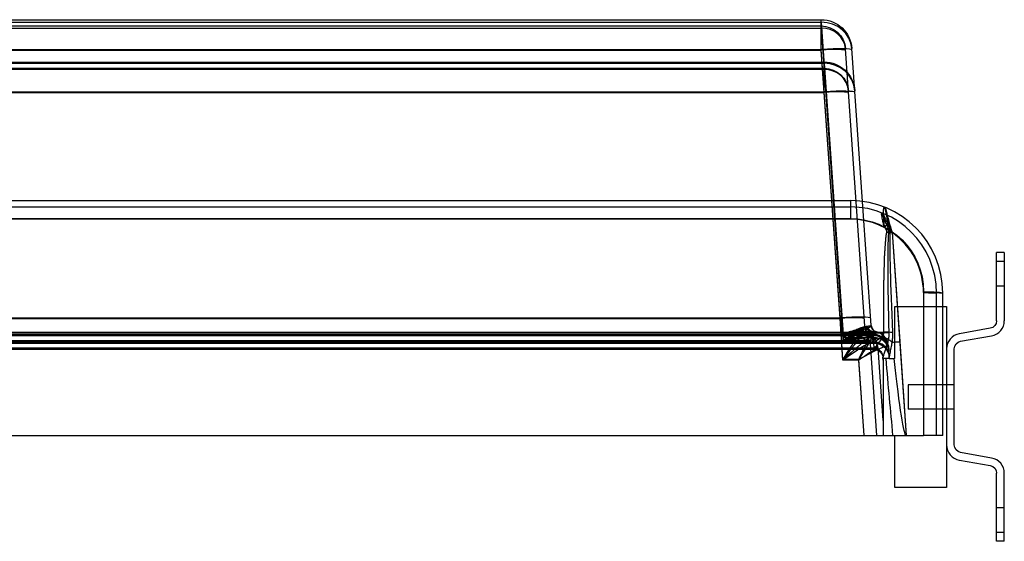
# Model space of a CAD drawing. Header units: millimetres. Extents: x 0 to 512, y -14 to 122.
# Tile 2 of 2: x 256 to 512, y -14 to 122. Entities that reach past the tile are written whole.
import ezdxf

# ---------------------------------------------------------------- set-up
doc = ezdxf.new("R2010")
doc.units = ezdxf.units.MM
doc.header["$LTSCALE"] = 10
doc.layers.add('BESCH_KONT_sich_schn_ansi_2d', color=40, linetype='Continuous')

msp = doc.modelspace()

# ---------------------------------------------------------------- linework, layer by layer
at = {"layer": 'BESCH_KONT_sich_schn_ansi_2d', "extrusion": (0, 1, -2.22045e-16)}
for p, q in [((32.62, 121.5), (464.38, 121.5)), ((32.62, 120.84), (464.38, 120.84)), ((464.38, 120.84), (464.38, 121.5)), ((464.38, 120.84), (467.62, 74.5)), ((464.41, 113.74), (464.38, 120.84)), ((32.62, 119.87), (464.38, 119.87)), ((32.62, 119.33), (464.38, 119.33)), ((464.38, 119.33), (464.38, 119.87)), ((464.38, 119.33), (470.11, 37.44)), ((464.41, 113.6), (464.38, 119.33)), ((32.59, 113.74), (464.41, 113.74)), ((32.59, 113.6), (464.41, 113.6)), ((469.28, 44.06), (464.41, 113.74)), ((469.28, 43.92), (464.41, 113.6)), ((470.73, 113.94), (470.73, 113.91)), ((475.77, 41.91), (470.73, 113.91)), ((472.36, 114.06), (472.36, 114.02)), ((475.14, 74.29), (472.36, 114.02)), ((31.85, 110.5), (465.15, 110.5)), ((31.85, 110.18), (465.15, 110.18)), ((465.15, 110.18), (465.15, 110.5)), ((465.15, 110.18), (470.07, 39.74)), ((465.18, 102.74), (465.15, 110.18)), ((31.85, 108.87), (465.15, 108.87)), ((31.85, 108.61), (465.15, 108.61)), ((465.15, 108.61), (465.15, 108.87)), ((465.15, 108.61), (470.07, 38.18)), ((465.18, 102.6), (465.15, 108.61)), ((31.82, 102.74), (465.18, 102.74)), ((31.82, 102.6), (465.18, 102.6)), ((25, 74.5), (472, 74.5)), ((467.62, 74.5), (470.11, 38.94)), ((472, 74.5), (472, 69.85)), ((477.39, 42.03), (475.14, 74.29)), ((25, 72.87), (472, 72.87)), ((25, 69.85), (472, 69.85)), ((25, 69.74), (472, 69.74)), ((472, 69.85), (472, 69.74)), ((482.81, 66.26), (484.8, 37.86)), ((482.81, 66.22), (486.5, 13.5)), ((512, 61), (510, 61)), ((510, 43.31), (510, 61)), ((512, 61), (512, 43.31)), ((512, 58.7), (510, 58.7)), ((512, 52.3), (510, 52.3)), ((491, 50.85), (491, 13.5)), ((494.37, 13.5), (494.37, 50.5)), ((496, 13.5), (496, 50.5)), ((483.5, 47), (496, 47)), ((483.5, 33.5), (483.5, 47)), ((496, 47), (497, 47)), ((497, 47), (497, 0)), ((27.72, 44.06), (469.28, 44.06)), ((27.72, 43.92), (469.28, 43.92)), ((470.04, 33.2), (469.28, 44.06)), ((469.28, 44.06), (470.07, 39.7)), ((469.28, 43.92), (470.07, 38.14)), ((470.04, 33.06), (469.28, 43.92)), ((508.35, 41.34), (500.31, 39.92)), ((16.33, 40.29), (480.67, 40.29)), ((16.33, 40.18), (480.67, 40.18)), ((19.05, 39.5), (477.95, 39.5)), ((19.07, 39.69), (477.93, 39.69)), ((470.07, 39.74), (477.92, 39.74)), ((477.93, 39.7), (470.07, 39.7)), ((470.11, 38.94), (477.97, 38.94)), ((475.39, 40.5), (473.89, 40.5)), ((475.39, 38.87), (473.89, 38.87)), ((477.88, 40.5), (475.39, 40.5)), ((477.88, 38.87), (475.39, 38.87)), ((477.57, 38.48), (477.11, 38.45)), ((477.28, 36.06), (477.11, 38.45)), ((477.57, 38.48), (477.9, 38.51)), ((477.97, 38.94), (477.88, 40.5)), ((477.9, 38.51), (477.88, 38.87)), ((477.97, 37.44), (477.91, 38.45)), ((477.92, 39.74), (477.93, 39.69)), ((477.93, 39.7), (477.95, 39.5)), ((477.97, 38.94), (478.05, 37.73)), ((500.65, 37.95), (508.69, 39.37)), ((18.91, 37.5), (478.09, 37.5)), ((18.91, 35.87), (478.09, 35.87)), ((18.95, 37.73), (478.05, 37.73)), ((18.95, 36.23), (478.05, 36.23)), ((19.85, 37.87), (477.15, 37.87)), ((19.86, 38.12), (477.14, 38.12)), ((470.07, 38.18), (477.13, 38.18)), ((477.14, 38.14), (470.07, 38.14)), ((470.11, 37.44), (477.97, 37.44)), ((478.7, 36.16), (477.28, 36.06)), ((478.86, 13.5), (477.28, 36.06)), ((477.97, 37.44), (478.05, 36.23)), ((478.05, 37.73), (478.09, 37.53)), ((478.05, 36.23), (478.09, 35.92)), ((478.09, 37.53), (478.09, 37.5)), ((478.09, 35.92), (478.09, 35.87)), ((480.5, 17.35), (479.18, 36.24)), ((481.87, 36.78), (481.96, 35.53)), ((484.8, 37.86), (486.5, 13.5)), ((499, 11.02), (499, 35.98)), ((480.45, 33.74), (480.44, 33.87)), ((480.5, 33.03), (480.45, 33.74)), ((480.5, 33.5), (480.5, 13.5)), ((481.16, 33.5), (480.5, 33.5)), ((482.1, 33.5), (481.16, 33.5)), ((482.04, 34.32), (481.96, 35.53)), ((482.08, 33.86), (482.04, 34.32)), ((482.1, 33.5), (482.08, 33.86)), ((482.1, 33.5), (483.36, 33.5)), ((483.5, 33.5), (483.36, 33.5)), ((474.15, 33.2), (470.04, 33.2)), ((474.15, 33.06), (470.04, 33.06)), ((475.53, 13.5), (474.15, 33.2)), ((475.52, 13.5), (474.15, 33.06)), ((487, 26.65), (487, 20.35)), ((499, 26.65), (487, 26.65)), ((499, 20.35), (487, 20.35)), ((6, 13.5), (491, 13.5)), ((483.5, 0), (483.5, 13.5)), ((496, 13.5), (491, 13.5)), ((508.69, 7.63), (500.65, 9.05)), ((500.31, 7.08), (508.35, 5.66)), ((510, -14), (510, 3.69)), ((512, -14), (512, 3.69)), ((497, 0), (483.5, 0)), ((512, -5.3), (510, -5.3)), ((512, -11.7), (510, -11.7)), ((512, -14), (510, -14))]:
    msp.add_line(p, q, dxfattribs=at)
at = {"layer": 'BESCH_KONT_sich_schn_ansi_2d', "extrusion": (0, -2.22045e-16, -1)}
for centre, radius, start, end in [((-464.38, 113.5), 8, 90, 176), ((-464.38, 113.5), 6.37, 90, 176), ((-465.15, 102.5), 8, 90, 176), ((-465.15, 102.5), 6.37, 90, 176), ((-472, 50.85), 19, 90, 180), ((-472, 50.74), 19, 90, 180), ((-479.19, 42.15), 3.43, 283.0236, 356), ((-479.19, 42.15), 1.8, 283.0236, 356), ((-508, 43.31), 2, 180, 260), ((-477.95, 35.5), 4, 90, 176), ((-478.09, 33.5), 4, 90, 176), ((-478.09, 33.5), 2.37, 90, 176), ((-501, 35.98), 2, 0, 80), ((-501, 11.02), 2, 280, 0), ((-508, 3.69), 2, 100, 180)]:
    msp.add_arc(centre, radius, start, end, dxfattribs=at)
at = {"layer": 'BESCH_KONT_sich_schn_ansi_2d'}
for centre, radius, start, end in [((472, 50.5), 24, 0, 90), ((472, 50.5), 22.37, 0, 90), ((472, 50.64), 19, 0, 55.316), ((472, 50.59), 19, 0, 55.316), ((508, 43.31), 4, 280, 360), ((477.88, 36.5), 4, 4, 90), ((477.88, 36.5), 2.37, 61.5523, 90), ((501, 35.98), 4, 100, 180), ((501, 11.02), 4, 180, 260), ((508, 3.69), 4, 0, 80)]:
    msp.add_arc(centre, radius, start, end, dxfattribs=at)
for centre, major_axis, ratio, start_param, end_param in [((464.38, 113.46), (7.98, 0.56), 0.921745, 0, 1.506431), ((464.38, 113.46), (6.35, 0.44), 0.921745, 0, 1.506431), ((464.41, 113.04), (7.98, 0.56), 0.086945, 0, 1.564717), ((464.41, 113.04), (6.35, 0.44), 0.086945, 0, 1.564717), ((465.15, 102.48), (7.98, 0.56), 0.962033, 0, 1.503626), ((465.15, 102.48), (6.35, 0.44), 0.962033, 0, 1.503626), ((465.18, 102.04), (7.98, 0.56), 0.086945, 0, 1.564717), ((465.18, 102.04), (6.35, 0.44), 0.086945, 0, 1.564717), ((479.44, 69.06), (1.49, 3.71), 0.42189, -0.047859, 0), ((480.83, 67.39), (-2.82, -2.83), 0.049304, -1.982068, -1.620223), ((481.44, 66.06), (-3.96, 0.56), 0.069083, -1.760362, -1.5611), ((494.24, -97.13), (-11.67, 166.5), 0.02774, 0.194864, 0.599435), ((482.81, 66.35), (4.62, 0.32), 0.027773, -1.770538, -1.572738), ((494.24, -97.13), (-11.66, 166.54), 0.017969, 0.194867, 0.599439), ((482.81, 66.35), (2.99, 0.21), 0.027773, -1.770538, -1.572738), ((469.28, 43.37), (7.98, 0.56), 0.086945, 0, 1.564717), ((469.28, 43.37), (6.35, 0.44), 0.086945, 0, 1.564717), ((477.5, 42.3), (0, -1.8), 0.842485, -1.306052, 0), ((477.88, 42.3), (0, -1.8), 0.877554, -1.338896, 0), ((479.15, 42.16), (-0.04, -1.8), 0.995895, -1.469682, -0.199472), ((479.18, 42.15), (-0.4, -1.75), 0.998815, -1.271875, 0), ((470.04, 32.5), (9.13, 7.99), 0.043274, 0.669546, 1.532961), ((473.89, 42.3), (0, -1.8), 0.856254, -0.487738, 0), ((475.39, 42.3), (0, -1.8), 0.878501, -0.694847, 0), ((476.99, 40.48), (1.25, -1.3), 0.695942, -2.032938, -0.942893), ((477.92, 35.9), (3.99, 0.28), 0.962033, 0, 1.503626), ((477.93, 35.86), (3.99, 0.28), 0.959816, 0, 1.50378), ((477.93, 35.84), (3.99, 0.28), 0.962033, 0, 1.503626), ((477.97, 35.25), (3.99, 0.28), 0.921745, 0, 1.506431), ((477.87, 36.5), (0, 4), 0.996712, -1.494161, -0.223207), ((480.09, 37.47), (-3.68, 1.57), 0.404529, -2.205762, -1.400437), ((480.67, 40.01), (-4, -0.03), 0.069754, -2.172126, -1.571403), ((470.04, 32.5), (9.14, 6.36), 0.040951, 0.67889, 1.542305), ((474.15, 32.5), (7.72, 4.29), 0.069114, 0.048899, 1.532429), ((474.15, 32.5), (6.09, 4.17), 0.062133, 0.558467, 1.52829), ((477.97, 35.25), (-2.36, -0.17), 0.921745, -2.008317, -1.635162), ((478.05, 34.05), (3.99, 0.28), 0.921745, 0, 1.506431), ((478.05, 34.05), (-2.36, -0.17), 0.921745, -1.919788, -1.635162), ((473.87, 36.5), (-8, -0.28), 0.043419, -3.140072, -3.058885), ((484.8, 37.94), (2.99, 0.21), 0.027773, -2.313621, -1.572738), ((478.97, 121.26), (11.63, -166.3), 0.027773, -1.016864, -0.867851)]:
    msp.add_ellipse(centre, major_axis=major_axis, ratio=ratio, start_param=start_param, end_param=end_param, dxfattribs=at)
at = {"layer": 'BESCH_KONT_sich_schn_ansi_2d', "extrusion": (0, -2.22045e-16, -1)}
for centre, major_axis, ratio, start_param, end_param in [((494.24, -96.85), (-11.67, 166.43), 0.041956, -0.599428, -0.194857), ((494.24, -96.96), (-11.67, 166.43), 0.041956, -0.599428, -0.194857), ((491, 50.5), (5, 0), 0.069756, -1.570796, 0), ((491, 50.5), (3.37, 0), 0.069756, -1.570796, 0), ((491, 50.5), (5, 0), 0.027841, -1.570796, 0), ((491, 50.5), (3.37, 0), 0.027841, -1.570796, 0), ((469.35, 42.3), (-8.03, 0.16), 0.214804, -2.641282, -2.070239), ((477.88, 42.3), (0, -1.8), 0.974366, 0, 1.027318), ((477.88, 42.3), (0, -1.8), 0.98701, 0, 1.003834), ((470.04, 32.5), (5.71, 9.54), 0.025676, -1.527954, -0.664539), ((469.35, 42.3), (-6.4, 0.48), 0.509996, -2.696413, -2.125371), ((469.35, 42.3), (-6.4, 0.46), 0.488854, -2.691314, -2.302116), ((474.15, 32.5), (3.72, 8), 0.033423, -1.499078, -0.635663), ((199.53, 20.5), (281.89, 17.13), 0.023544, -0.164066, -0.156664), ((474.15, 32.5), (3.72, 6.37), 0.038064, -1.50578, -0.642365), ((475.89, 64.93), (2.14, -30.58), 0.077308, -0.437521, -0.340363), ((478.08, 33.61), (-0.18, 2.64), 0.894562, 0.340363, 0.348992), ((478.97, 121.26), (7.54, -107.76), 0.027773, 0.001942, 0.621051)]:
    msp.add_ellipse(centre, major_axis=major_axis, ratio=ratio, start_param=start_param, end_param=end_param, dxfattribs=at)
at = {"layer": 'BESCH_KONT_sich_schn_ansi_2d', "extrusion": (7.70372e-34, -2.22045e-16, -1)}
msp.add_ellipse((469.35, 42.3), major_axis=(-8.03, 0.16), ratio=0.205815, start_param=-2.640401, end_param=-2.251203, dxfattribs=at)
at = {"layer": 'BESCH_KONT_sich_schn_ansi_2d', "extrusion": (1.2326e-32, -2.22045e-16, -1)}
msp.add_ellipse((470.04, 32.5), major_axis=(7.34, 9.66), ratio=0.034804, start_param=-1.52501, end_param=-0.661595, dxfattribs=at)
at = {"layer": 'BESCH_KONT_sich_schn_ansi_2d', "extrusion": (-3.08149e-33, -2.22045e-16, -1)}
msp.add_ellipse((478.09, 33.58), major_axis=(3.99, 0.28), ratio=0.988693, start_param=-1.50177, end_param=0, dxfattribs=at)
at = {"layer": 'BESCH_KONT_sich_schn_ansi_2d'}
for points, knots in [([(480.83, 67.67), (480.8, 68.02), (480.77, 68.39), (480.72, 69.13), (480.7, 69.5), (480.66, 70.18), (480.65, 70.48), (480.63, 71.02), (480.62, 71.26), (480.62, 71.67), (480.62, 71.84), (480.63, 72.15), (480.63, 72.28), (480.65, 72.51), (480.67, 72.6), (480.71, 72.73), (480.73, 72.78), (480.79, 72.81), (480.82, 72.81), (480.88, 72.8), (480.9, 72.79), (480.93, 72.78)], [0, 0, 0, 0, 0.0605021, 0.0605021, 0.1157303, 0.1157303, 0.1582136, 0.1582136, 0.190893, 0.190893, 0.2146236, 0.2146236, 0.234589, 0.234589, 0.2513925, 0.2513925, 0.2658423, 0.2658423, 0.2769575, 0.2769575, 0.2839045, 0.2839045, 0.2839045, 0.2839045]), ([(481, 72.74), (480.99, 72.74), (480.99, 72.74), (480.97, 72.74), (480.96, 72.73), (480.95, 72.67), (480.95, 72.63), (480.96, 72.5), (480.97, 72.42), (481, 72.24), (481.02, 72.13), (481.06, 71.9), (481.09, 71.77), (481.15, 71.45), (481.19, 71.27), (481.29, 70.86), (481.34, 70.63), (481.46, 70.11), (481.53, 69.82), (481.68, 69.24), (481.76, 68.94), (481.83, 68.65)], [-0.2839045, -0.2839045, -0.2839045, -0.2839045, -0.2769575, -0.2769575, -0.2658423, -0.2658423, -0.2513925, -0.2513925, -0.234589, -0.234589, -0.2146236, -0.2146236, -0.190893, -0.190893, -0.1582136, -0.1582136, -0.1157303, -0.1157303, -0.0605021, -0.0605021, 0, 0, 0, 0]), ([(481.04, 72.73), (481.03, 72.73), (481.03, 72.74), (481.01, 72.74), (481.01, 72.74), (481, 72.74)], [-0.01118449, -0.01118449, -0.01118449, -0.01118449, -0.00559224, -0.00559224, 0, 0, 0, 0]), ([(481.04, 72.73), (481.04, 72.73), (481.13, 72.38), (481.44, 71.11), (481.68, 70.16), (482.22, 68.21), (482.5, 67.26), (482.81, 66.26)], [0, 0, 0, 0, 0.465557, 0.465557, 0.961509, 0.961509, 1.355472, 1.355472, 1.355472, 1.355472]), ([(480.83, 67.56), (480.74, 67.89), (480.65, 68.23), (480.48, 68.91), (480.4, 69.26), (480.33, 69.61), (480.28, 69.83), (480.24, 70.05), (480.18, 70.43), (480.15, 70.59), (480.11, 70.93), (480.1, 71.11), (480.15, 71.3), (480.22, 71.31), (480.32, 71.26)], [0, 0, 0, 0, 0.0744362, 0.0744362, 0.1419522, 0.1419522, 0.1419522, 0.18446, 0.18446, 0.2146236, 0.2146236, 0.2524725, 0.2524725, 0.2839045, 0.2839045, 0.2839045, 0.2839045]), ([(480.36, 71.24), (480.31, 71.26), (480.28, 71.24), (480.29, 71.06), (480.33, 70.9), (480.42, 70.63), (480.46, 70.5), (480.57, 70.19), (480.64, 70.02), (480.71, 69.84), (480.82, 69.55), (480.93, 69.28), (481.17, 68.71), (481.3, 68.42), (481.43, 68.14)], [-0.2839045, -0.2839045, -0.2839045, -0.2839045, -0.2524725, -0.2524725, -0.2146236, -0.2146236, -0.18446, -0.18446, -0.1419522, -0.1419522, -0.1419522, -0.0744362, -0.0744362, 0, 0, 0, 0]), ([(480.43, 71.22), (480.42, 71.22), (480.42, 71.23), (480.41, 71.23), (480.4, 71.23), (480.4, 71.23), (480.39, 71.24), (480.39, 71.24), (480.37, 71.24), (480.37, 71.24), (480.36, 71.24)], [-0.01118449, -0.01118449, -0.01118449, -0.01118449, -0.00838837, -0.00838837, -0.00559224, -0.00559224, -0.00559224, -0.00279612, -0.00279612, 0, 0, 0, 0]), ([(480.43, 71.22), (480.43, 71.22), (480.52, 71.01), (480.78, 70.4), (480.91, 70.11), (481.07, 69.76), (481.21, 69.44), (481.38, 69.08), (481.92, 67.96), (482.34, 67.13), (482.81, 66.22)], [0, 0, 0, 0, 0.420648, 0.420648, 0.677736, 0.677736, 0.677736, 0.918965, 0.918965, 1.355472, 1.355472, 1.355472, 1.355472]), ([(481.44, 66.34), (481.44, 66.35), (481.44, 66.35), (481.44, 66.36), (481.44, 66.37), (481.45, 66.39), (481.45, 66.4), (481.45, 66.44), (481.45, 66.47), (481.45, 66.55), (481.45, 66.6), (481.42, 66.8), (481.37, 66.94), (481.18, 67.3), (481.01, 67.49), (480.83, 67.67)], [0, 0, 0, 0, 0.0019897, 0.0019897, 0.0039795, 0.0039795, 0.0079589, 0.0079589, 0.0158427, 0.0158427, 0.0314996, 0.0314996, 0.0763591, 0.0763591, 0.1527183, 0.1527183, 0.1527183, 0.1527183]), ([(481.44, 66.22), (481.44, 66.23), (481.44, 66.24), (481.44, 66.25), (481.44, 66.26), (481.45, 66.28), (481.45, 66.29), (481.45, 66.33), (481.45, 66.36), (481.45, 66.43), (481.45, 66.49), (481.42, 66.69), (481.37, 66.83), (481.18, 67.18), (481.01, 67.38), (480.83, 67.56)], [0, 0, 0, 0, 0.0019897, 0.0019897, 0.0039795, 0.0039795, 0.0079589, 0.0079589, 0.0158427, 0.0158427, 0.0314996, 0.0314996, 0.0763591, 0.0763591, 0.1527183, 0.1527183, 0.1527183, 0.1527183]), ([(481.43, 68.14), (481.49, 67.99), (481.55, 67.85), (481.67, 67.54), (481.73, 67.38), (481.77, 67.21), (481.82, 67.04), (481.86, 66.86), (481.89, 66.58), (481.9, 66.48), (481.91, 66.34), (481.91, 66.3), (481.91, 66.25), (481.91, 66.23), (481.91, 66.2), (481.91, 66.19), (481.9, 66.17), (481.9, 66.16), (481.9, 66.16)], [-0.1527183, -0.1527183, -0.1527183, -0.1527183, -0.1145387, -0.1145387, -0.0763591, -0.0763591, -0.0763591, -0.0381796, -0.0381796, -0.0158427, -0.0158427, -0.0079589, -0.0079589, -0.0039795, -0.0039795, -0.0019897, -0.0019897, 0, 0, 0, 0]), ([(481.83, 68.65), (481.93, 68.29), (482.02, 67.91), (482.14, 67.25), (482.18, 66.99), (482.21, 66.65), (482.21, 66.57), (482.22, 66.44), (482.22, 66.39), (482.22, 66.33), (482.22, 66.31), (482.22, 66.28), (482.22, 66.27), (482.22, 66.24), (482.22, 66.23), (482.22, 66.22)], [-0.1527183, -0.1527183, -0.1527183, -0.1527183, -0.0763591, -0.0763591, -0.0314996, -0.0314996, -0.0158427, -0.0158427, -0.0079589, -0.0079589, -0.0039795, -0.0039795, -0.0019897, -0.0019897, 0, 0, 0, 0]), ([(470.07, 39.7), (470.57, 39.85), (471.06, 40.03), (472.55, 40.61), (473.5, 41.03), (474.99, 41.57), (475.57, 41.74), (476.04, 41.83)], [-0.0014215, -0.0014215, -0.0014215, -0.0014215, 0.2093168, 0.2093168, 0.646172, 0.646172, 0.9731136, 0.9731136, 0.9731136, 0.9731136]), ([(470.07, 38.14), (470.52, 38.36), (470.97, 38.67), (471.83, 39.34), (472.24, 39.7), (472.64, 40.02), (473.04, 40.34), (473.42, 40.63), (474.12, 41.1), (474.44, 41.28), (474.71, 41.4)], [-0.0014215, -0.0014215, -0.0014215, -0.0014215, 0.2422123, 0.2422123, 0.4858461, 0.4858461, 0.4858461, 0.7294799, 0.7294799, 0.9731136, 0.9731136, 0.9731136, 0.9731136]), ([(474.39, 40.1), (474.56, 40.37), (474.72, 40.61), (475.02, 41.04), (475.16, 41.23), (475.28, 41.38), (475.4, 41.53), (475.5, 41.65), (475.66, 41.83), (475.71, 41.88), (475.74, 41.89)], [0, 0, 0, 0, 0.1592723, 0.1592723, 0.3185445, 0.3185445, 0.3185445, 0.4778168, 0.4778168, 0.637089, 0.637089, 0.637089, 0.637089]), ([(474.71, 41.4), (474.73, 41.41), (474.76, 41.42), (474.8, 41.44), (474.82, 41.45), (474.84, 41.46), (474.86, 41.47), (474.88, 41.48), (474.91, 41.49), (474.93, 41.5), (474.95, 41.51)], [-0.59989397, -0.59989397, -0.59989397, -0.59989397, -0.58127609, -0.58127609, -0.56265821, -0.56265821, -0.56265821, -0.54404032, -0.54404032, -0.52542244, -0.52542244, -0.52542244, -0.52542244]), ([(474.95, 41.51), (475.08, 41.57), (475.2, 41.62), (475.41, 41.69), (475.49, 41.71), (475.56, 41.74), (475.64, 41.77), (475.69, 41.79), (475.75, 41.85), (475.77, 41.88), (475.77, 41.91)], [0, 0, 0, 0, 0.1306578, 0.1306578, 0.2613155, 0.2613155, 0.2613155, 0.3948041, 0.3948041, 0.522631, 0.522631, 0.522631, 0.522631]), ([(475.77, 41.91), (475.78, 41.79), (475.77, 41.67), (475.72, 41.43), (475.68, 41.32), (475.62, 41.21), (475.56, 41.09), (475.48, 40.98), (475.28, 40.76), (475.16, 40.65), (475.02, 40.53)], [7.365518, 7.365518, 7.365518, 7.365518, 7.667491, 7.667491, 7.969464, 7.969464, 7.969464, 8.271437, 8.271437, 8.57341, 8.57341, 8.57341, 8.57341]), ([(475.77, 41.91), (475.78, 41.78), (475.77, 41.66), (475.73, 41.41), (475.69, 41.29), (475.63, 41.18), (475.57, 41.06), (475.49, 40.94), (475.29, 40.71), (475.17, 40.59), (475.03, 40.46)], [10.026866, 10.026866, 10.026866, 10.026866, 10.452782, 10.452782, 10.878698, 10.878698, 10.878698, 11.304615, 11.304615, 11.730531, 11.730531, 11.730531, 11.730531]), ([(475.62, 40.28), (476.1, 40.86), (476.53, 41.32), (477.11, 41.87), (477.29, 42), (477.36, 42.02)], [0, 0, 0, 0, 0.3462985, 0.3462985, 0.637089, 0.637089, 0.637089, 0.637089]), ([(475.74, 41.89), (475.74, 41.89), (475.75, 41.89), (475.75, 41.89), (475.75, 41.9), (475.75, 41.9), (475.75, 41.9), (475.76, 41.9), (475.76, 41.9), (475.76, 41.9), (475.76, 41.9)], [-0.04306434, -0.04306434, -0.04306434, -0.04306434, -0.03229826, -0.03229826, -0.02153217, -0.02153217, -0.02153217, -0.01076609, -0.01076609, 0, 0, 0, 0]), ([(475.76, 41.9), (475.76, 41.9), (475.76, 41.9), (475.76, 41.9), (475.77, 41.9), (475.77, 41.91), (475.77, 41.91), (475.77, 41.91), (475.77, 41.91), (475.77, 41.91), (475.77, 41.91)], [0, 0, 0, 0, 0.0114784, 0.0114784, 0.0229568, 0.0229568, 0.0229568, 0.03443521, 0.03443521, 0.04591361, 0.04591361, 0.04591361, 0.04591361]), ([(476.34, 41.89), (476.6, 41.93), (476.81, 41.95), (477.26, 41.98), (477.4, 41.98), (477.39, 42.03)], [0, 0, 0, 0, 0.197405, 0.197405, 0.522631, 0.522631, 0.522631, 0.522631]), ([(477.39, 42.03), (477.4, 41.98), (477.39, 41.93), (477.34, 41.79), (477.24, 41.7), (476.92, 41.53), (476.68, 41.44), (476.38, 41.33)], [10.026866, 10.026866, 10.026866, 10.026866, 10.333239, 10.333239, 11.031885, 11.031885, 11.730531, 11.730531, 11.730531, 11.730531]), ([(477.39, 42.03), (477.4, 41.92), (477.36, 41.82), (477.1, 41.62), (476.81, 41.52), (476.38, 41.37)], [7.365518, 7.365518, 7.365518, 7.365518, 7.85853, 7.85853, 8.57341, 8.57341, 8.57341, 8.57341]), ([(477.36, 42.02), (477.37, 42.02), (477.37, 42.02), (477.38, 42.02), (477.38, 42.02), (477.38, 42.02)], [-0.04306434, -0.04306434, -0.04306434, -0.04306434, -0.02153217, -0.02153217, 0, 0, 0, 0]), ([(473.17, 40.71), (472.67, 40.66), (472.16, 40.56), (471.12, 40.23), (470.6, 40.01), (470.07, 39.74)], [0, 0, 0, 0, 0.3553943, 0.3553943, 0.7107886, 0.7107886, 0.7107886, 0.7107886]), ([(470.07, 39.74), (470.72, 39.99), (471.37, 40.18), (472.65, 40.44), (473.28, 40.5), (473.89, 40.5)], [-0.7107886, -0.7107886, -0.7107886, -0.7107886, -0.3553943, -0.3553943, 0, 0, 0, 0]), ([(477.5, 40.5), (476.92, 40.5), (476.2, 40.45), (474.34, 40.26), (473.15, 40.11), (471.3, 39.87), (470.69, 39.79), (470.07, 39.7)], [-0.9731136, -0.9731136, -0.9731136, -0.9731136, -0.646172, -0.646172, -0.2093168, -0.2093168, 0.0014215, 0.0014215, 0.0014215, 0.0014215]), ([(472.52, 39.27), (472.32, 39.22), (472.12, 39.17), (471.72, 39.03), (471.52, 38.95), (471.31, 38.86), (471.11, 38.76), (470.9, 38.66), (470.49, 38.43), (470.28, 38.31), (470.07, 38.18)], [0, 0, 0, 0, 0.1776971, 0.1776971, 0.3553943, 0.3553943, 0.3553943, 0.5330914, 0.5330914, 0.7107886, 0.7107886, 0.7107886, 0.7107886]), ([(470.07, 38.18), (470.39, 38.29), (470.72, 38.39), (471.37, 38.56), (471.69, 38.64), (472.01, 38.69), (472.33, 38.75), (472.65, 38.8), (473.28, 38.86), (473.59, 38.87), (473.89, 38.87)], [-0.7107886, -0.7107886, -0.7107886, -0.7107886, -0.5330914, -0.5330914, -0.3553943, -0.3553943, -0.3553943, -0.1776971, -0.1776971, 0, 0, 0, 0]), ([(477.5, 38.87), (477.07, 38.87), (476.56, 38.84), (475.43, 38.75), (474.82, 38.69), (474.18, 38.63), (473.54, 38.56), (472.87, 38.48), (471.49, 38.32), (470.78, 38.23), (470.07, 38.14)], [-0.9731136, -0.9731136, -0.9731136, -0.9731136, -0.7294799, -0.7294799, -0.4858461, -0.4858461, -0.4858461, -0.2422123, -0.2422123, 0.0014215, 0.0014215, 0.0014215, 0.0014215]), ([(474.38, 40.92), (473.73, 40.82), (473.03, 40.6), (471.59, 39.93), (470.84, 39.49), (470.11, 38.94)], [0, 0, 0, 0, 0.505046, 0.505046, 1.010092, 1.010092, 1.010092, 1.010092]), ([(470.11, 38.94), (471.02, 39.44), (471.94, 39.83), (473.72, 40.36), (474.59, 40.5), (475.39, 40.5)], [-1.010092, -1.010092, -1.010092, -1.010092, -0.505046, -0.505046, 0, 0, 0, 0]), ([(473.46, 39.67), (473.21, 39.57), (472.94, 39.46), (472.4, 39.18), (472.12, 39.01), (471.84, 38.82), (471.55, 38.64), (471.26, 38.43), (470.69, 37.96), (470.39, 37.71), (470.11, 37.44)], [0, 0, 0, 0, 0.252523, 0.252523, 0.505046, 0.505046, 0.505046, 0.757569, 0.757569, 1.010092, 1.010092, 1.010092, 1.010092]), ([(470.11, 37.44), (470.56, 37.67), (471.02, 37.87), (471.93, 38.23), (472.38, 38.38), (472.83, 38.5), (473.28, 38.62), (473.72, 38.71), (474.57, 38.84), (474.99, 38.87), (475.39, 38.87)], [-1.010092, -1.010092, -1.010092, -1.010092, -0.757569, -0.757569, -0.505046, -0.505046, -0.505046, -0.252523, -0.252523, 0, 0, 0, 0]), ([(478.75, 40.4), (478.68, 40.4), (478.5, 40.3), (477.93, 39.87), (477.49, 39.49), (476.99, 39.01)], [-0.637089, -0.637089, -0.637089, -0.637089, -0.3462985, -0.3462985, 0, 0, 0, 0]), ([(479.01, 38.58), (479.01, 38.58), (478.99, 38.58), (478.9, 38.58), (478.8, 38.57), (478.6, 38.55), (478.49, 38.55), (478.27, 38.53), (478.19, 38.53), (478.04, 38.52), (477.98, 38.51), (477.9, 38.51)], [-0.4251674, -0.4251674, -0.4251674, -0.4251674, -0.3087785, -0.3087785, -0.1392243, -0.1392243, -0.058729, -0.058729, -0.0225877, -0.0225877, 0, 0, 0, 0]), ([(478.39, 38.81), (478.36, 38.81), (478.31, 38.79), (478.16, 38.69), (478.06, 38.62), (477.94, 38.53), (477.93, 38.52), (477.92, 38.51), (477.91, 38.51)], [-0.637089, -0.637089, -0.637089, -0.637089, -0.4778168, -0.4778168, -0.3185445, -0.3185445, -0.3185445, -0.3080689, -0.3080689, -0.3080689, -0.3080689]), ([(477.91, 38.45), (477.96, 38.45), (478.01, 38.44), (478.1, 38.42), (478.15, 38.41), (478.32, 38.34), (478.41, 38.27), (478.59, 38.12), (478.69, 37.98), (478.82, 37.66), (478.85, 37.48), (478.83, 37.3)], [-0.3744054, -0.3744054, -0.3744054, -0.3744054, -0.3574209, -0.3574209, -0.3383603, -0.3383603, -0.275518, -0.275518, -0.1482017, -0.1482017, 0, 0, 0, 0]), ([(478.09, 37.53), (478.08, 37.55), (478.09, 37.57), (478.19, 37.7), (478.41, 37.87), (478.95, 38.27), (479.25, 38.48), (479.73, 38.87), (479.92, 39.03), (480.09, 39.2)], [-0.7150119, -0.7150119, -0.7150119, -0.7150119, -0.6412615, -0.6412615, -0.3683135, -0.3683135, -0.1416591, -0.1416591, 0, 0, 0, 0]), ([(478.09, 35.92), (478.08, 35.98), (478.14, 36.09), (478.37, 36.39), (478.54, 36.58), (478.74, 36.81), (478.94, 37.04), (479.17, 37.29), (479.63, 37.86), (479.87, 38.16), (480.09, 38.49)], [-0.7150119, -0.7150119, -0.7150119, -0.7150119, -0.5393732, -0.5393732, -0.357506, -0.357506, -0.357506, -0.178753, -0.178753, 0, 0, 0, 0]), ([(478.41, 38.81), (478.41, 38.81), (478.41, 38.81), (478.41, 38.81), (478.41, 38.81), (478.4, 38.81), (478.4, 38.81), (478.4, 38.81), (478.4, 38.81), (478.39, 38.81), (478.39, 38.81)], [0, 0, 0, 0, 0.01076609, 0.01076609, 0.02153217, 0.02153217, 0.02153217, 0.03229826, 0.03229826, 0.04306434, 0.04306434, 0.04306434, 0.04306434]), ([(479, 38.58), (478.91, 38.63), (478.71, 38.72), (478.51, 38.78), (478.39, 38.81)], [-0.3329182, -0.3329182, -0.3329182, -0.3329182, -0.25, -0.1493865, -0.1493865, -0.1493865, -0.1493865]), ([(478.78, 40.4), (478.77, 40.4), (478.77, 40.4), (478.76, 40.4), (478.76, 40.4), (478.75, 40.4)], [0, 0, 0, 0, 0.02153217, 0.02153217, 0.04306434, 0.04306434, 0.04306434, 0.04306434]), ([(480.09, 39.2), (480.23, 39.34), (480.35, 39.49), (480.54, 39.77), (480.6, 39.9), (480.66, 40.12), (480.67, 40.21), (480.67, 40.29)], [0, 0, 0, 0, 0.1178828, 0.1178828, 0.2131744, 0.2131744, 0.2727317, 0.2727317, 0.2727317, 0.2727317]), ([(480.09, 38.49), (480.17, 38.62), (480.24, 38.75), (480.38, 39.02), (480.45, 39.16), (480.5, 39.3), (480.55, 39.44), (480.6, 39.58), (480.65, 39.88), (480.67, 40.03), (480.67, 40.18)], [0, 0, 0, 0, 0.0681829, 0.0681829, 0.1363659, 0.1363659, 0.1363659, 0.2045488, 0.2045488, 0.2727317, 0.2727317, 0.2727317, 0.2727317]), ([(482.01, 40.16), (482.01, 39.93), (482.01, 39.71), (481.98, 39.26), (481.96, 39.05), (481.93, 38.83), (481.9, 38.62), (481.86, 38.42), (481.78, 38.01), (481.73, 37.82), (481.68, 37.63)], [-0.2727317, -0.2727317, -0.2727317, -0.2727317, -0.2045488, -0.2045488, -0.1363659, -0.1363659, -0.1363659, -0.0681829, -0.0681829, 0, 0, 0, 0]), ([(482.93, 40.26), (482.94, 40.06), (482.94, 39.87), (482.93, 39.36), (482.92, 39.06), (482.87, 38.41), (482.83, 38.06), (482.78, 37.74)], [-0.2727317, -0.2727317, -0.2727317, -0.2727317, -0.2131744, -0.2131744, -0.1178828, -0.1178828, 0, 0, 0, 0]), ([(479.18, 36.24), (479.16, 36.47), (479.11, 36.69), (478.93, 37.13), (478.8, 37.32), (478.46, 37.67), (478.25, 37.8), (477.82, 37.99), (477.6, 38.03), (477.38, 38.05)], [-0.2975752, -0.2975752, -0.2975752, -0.2975752, -0.2278253, -0.2278253, -0.1559174, -0.1559174, -0.0818659, -0.0818659, -0.0145723, -0.0145723, -0.0145723, -0.0145723]), ([(478.72, 36.15), (478.88, 36.1), (479.03, 36.03), (479.32, 35.86), (479.46, 35.76), (479.83, 35.42), (480.03, 35.14), (480.33, 34.54), (480.42, 34.21), (480.44, 33.87)], [-0.3039154, -0.3039154, -0.3039154, -0.3039154, -0.2531234, -0.2531234, -0.2027279, -0.2027279, -0.1015566, -0.1015566, 0, 0, 0, 0]), ([(481.68, 37.63), (481.55, 37.13), (481.4, 36.67), (481.12, 35.83), (480.97, 35.44), (480.85, 35.1), (480.73, 34.76), (480.62, 34.46), (480.48, 34), (480.44, 33.84), (480.45, 33.74)], [0, 0, 0, 0, 0.178753, 0.178753, 0.357506, 0.357506, 0.357506, 0.5393732, 0.5393732, 0.7150119, 0.7150119, 0.7150119, 0.7150119]), ([(482.78, 37.74), (482.72, 37.35), (482.66, 36.98), (482.49, 36.08), (482.38, 35.59), (482.18, 34.66), (482.1, 34.26), (482.08, 33.95), (482.07, 33.9), (482.08, 33.86)], [0, 0, 0, 0, 0.1416591, 0.1416591, 0.3683135, 0.3683135, 0.6412615, 0.6412615, 0.7150119, 0.7150119, 0.7150119, 0.7150119])]:
    msp.add_open_spline(points, degree=3, knots=knots, dxfattribs=at)
for points in [[(480.36, 71.24), (480.36, 71.25), (480.35, 71.25), (480.34, 71.26), (480.33, 71.26), (480.32, 71.26), (480.32, 71.26)], [(481.43, 68.14), (481.38, 68.09), (481.28, 68), (481.14, 67.86), (480.98, 67.71), (480.88, 67.61), (480.83, 67.56)], [(481.9, 66.16), (481.87, 66.16), (481.79, 66.17), (481.67, 66.19), (481.56, 66.21), (481.48, 66.22), (481.44, 66.22)], [(474.71, 41.4), (474.8, 41.04), (475.06, 40.35), (475.72, 39.53), (476.56, 38.99), (477.19, 38.87), (477.5, 38.87)], [(474.95, 41.51), (475.03, 41.14), (475.29, 40.42), (475.98, 39.56), (476.87, 39), (477.55, 38.87), (477.88, 38.87)], [(475.74, 41.89), (475.77, 41.53), (475.94, 40.81), (476.52, 39.88), (477.36, 39.17), (478.04, 38.89), (478.39, 38.81)], [(475.76, 41.9), (475.79, 41.54), (475.96, 40.82), (476.53, 39.88), (477.38, 39.17), (478.06, 38.89), (478.41, 38.81)], [(476.04, 41.83), (476.15, 41.85), (476.25, 41.87), (476.34, 41.89)], [(477.38, 42.02), (477.39, 42.02), (477.39, 42.02), (477.39, 42.03)], [(472.52, 39.27), (472.62, 39.2), (472.84, 39.09), (473.18, 38.96), (473.53, 38.89), (473.77, 38.87), (473.89, 38.87)], [(473.46, 39.67), (473.6, 39.54), (473.89, 39.31), (474.36, 39.06), (474.87, 38.9), (475.22, 38.87), (475.39, 38.87)], [(474.39, 40.1), (474.51, 39.83), (474.82, 39.31), (475.45, 38.6), (476.19, 38.04), (476.72, 37.78), (476.99, 37.68)], [(477.88, 38.87), (477.6, 38.87), (477.02, 38.95), (476.22, 39.28), (475.53, 39.81), (475.17, 40.27), (475.02, 40.53)], [(477.88, 38.87), (477.6, 38.87), (477.03, 38.94), (476.24, 39.26), (475.54, 39.77), (475.18, 40.22), (475.03, 40.46)], [(481.68, 37.63), (481.58, 37.71), (481.35, 37.88), (480.96, 38.12), (480.53, 38.33), (480.23, 38.44), (480.09, 38.49)], [(482.01, 40.16), (481.91, 40.16), (481.7, 40.17), (481.37, 40.18), (481.02, 40.18), (480.78, 40.18), (480.67, 40.18)], [(477.38, 38.05), (477.26, 37.94), (477.13, 37.82), (476.99, 37.68)], [(477.38, 38.05), (477.3, 38.05), (477.22, 38.06), (477.14, 38.07)], [(478.09, 35.92), (478.38, 35.92), (478.98, 35.81), (479.74, 35.34), (480.28, 34.61), (480.43, 34.04), (480.45, 33.74)]]:
    msp.add_open_spline(points, degree=3, dxfattribs=at)

doc.saveas('drawing.dxf')
